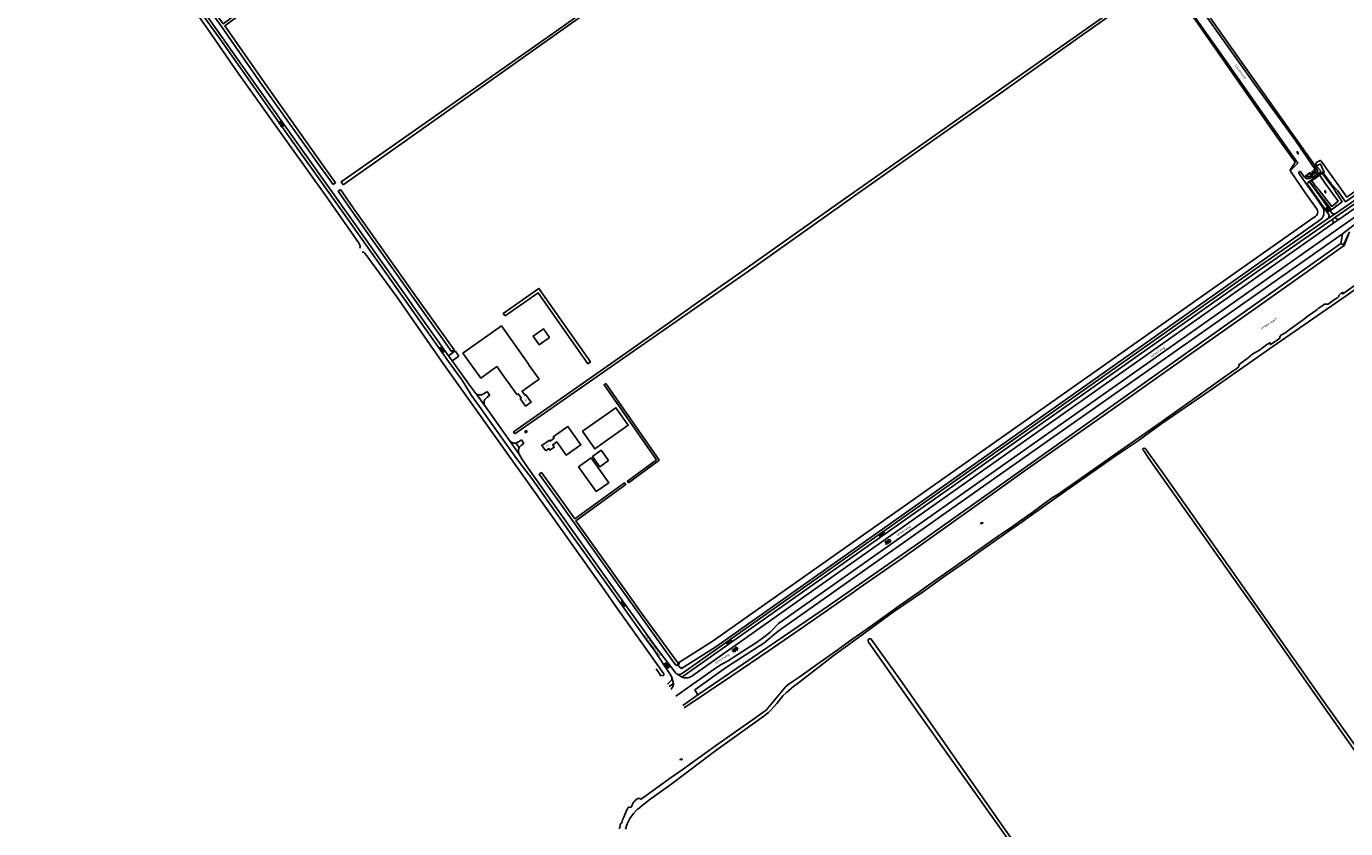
# Model space of a CAD drawing. Extents: x 168875 to 176000, y 513888 to 528000.
# Tile 37 of 106: x 172479 to 173781, y 519766 to 520557. Entities that reach past the tile are written whole.
import ezdxf

# ---------------------------------------------------------------- set-up
doc = ezdxf.new("R2010")
doc.units = 0
doc.header["$MEASUREMENT"] = 0
doc.layers.get('0').update_dxf_attribs({"linetype": 'CONTINUOUS'})
for name, color, linetype in [('BIJGEBOUW', 12, 'CONTINUOUS'), ('DAKRAND', 10, 'CONTINUOUS'), ('HOOFDGEBOUW', 1, 'CONTINUOUS'), ('HUISNUMMER', 7, 'CONTINUOUS'), ('INSTEEK_SLOOT', 72, 'CONTINUOUS'), ('KANT_VERHARDING', 252, 'CONTINUOUS'), ('KANT_WATER', 140, 'CONTINUOUS'), ('KUNSTWERK', 12, 'CONTINUOUS'), ('SEMANTIEK', 140, 'CONTINUOUS'), ('sluitlijn_verharding', 7, 'CONTINUOUS'), ('STRAATNAAM', 7, 'CONTINUOUS'), ('TALUD', 34, 'CONTINUOUS'), ('WATERLOOPNAAM', 7, 'CONTINUOUS')]:
    doc.layers.add(name, color=color, linetype=linetype)
doc.styles.add('ISOCP', font='ISOCP.shx', dxfattribs={"height": 1.8})

# ---------------------------------------------------------------- blocks, each defined once
blk = doc.blocks.new('S05')
at = {"color": 0}
for p, q in [((0.1, 0.3), (0.4, 0.6)), ((0.1, -0.2), (0.4, 0.1)), ((0.4, 0.6), (0.7, 0.7)), ((0.4, 0.1), (0.7, 0.2)), ((0.7, 0.7), (1, 0.6)), ((0.7, 0.2), (1, 0.1)), ((1, 0.6), (1.3, 0.4)), ((1, 0.1), (1.4, -0.1)), ((1.3, 0.4), (1.7, 0.1)), ((1.7, 0.1), (2, 0)), ((2, 0), (2.3, 0.2)), ((2.3, 0.2), (2.6, 0.4)), ((1.4, -0.1), (1.7, -0.4)), ((1.7, -0.4), (2, -0.5)), ((2, -0.5), (2.3, -0.3)), ((2.3, -0.3), (2.6, -0.1))]:
    blk.add_line(p, q, dxfattribs=at)
blk = doc.blocks.new('S014')
at = {"color": 0}
for p, q in [((0, -0.8), (4.2, 1.7)), ((0, 0.6), (1.8, 1.7)), ((5.1, -1.5), (0, 1.4)), ((2.6, -1.5), (0, 0)), ((1.1, -1.5), (6.1, 1.4)), ((6.1, -0.8), (1.9, 1.7)), ((3.5, -1.5), (6.1, 0)), ((6.1, 0.7), (4.4, 1.7))]:
    blk.add_line(p, q, dxfattribs=at)
blk = doc.blocks.new('S016')
at = {"color": 0, "linetype": 'Continuous'}
for points in [[(0, -0.4), (2.6, 1.1)], [(2.6, -1.2), (0, 0.4)], [(5.1, -1.2), (1.1, 1.1)], [(1.1, -1.2), (5.1, 1.1)], [(6.2, -0.4), (3.5, 1.1)], [(3.5, -1.2), (6.2, 0.4)]]:
    blk.add_lwpolyline(points, dxfattribs=at)
blk = doc.blocks.new('S022')
at = {"color": 0}
for p, q in [((0, 1.2), (0.3, 1.2)), ((0.3, -2.3), (0.3, 2.3)), ((0.3, 2.1), (1.5, 2.1)), ((0.3, 0), (1.5, 0)), ((1.5, -2.3), (1.5, 2.3)), ((1.5, 1.1), (1.8, 1.1)), ((0, -1.1), (0.3, -1.1)), ((0.3, -2.1), (1.5, -2.1)), ((1.5, -1), (1.8, -1))]:
    blk.add_line(p, q, dxfattribs=at)
blk = doc.blocks.new('S04')
at = {"color": 0}
for p, q in [((0, 0.5), (0.5, 0.5)), ((0, 0.3), (1, 0.3)), ((0, 0), (0.5, 0)), ((0, -0.3), (1, -0.3)), ((0, -0.5), (0.5, -0.5))]:
    blk.add_line(p, q, dxfattribs=at)

msp = doc.modelspace()

# ---------------------------------------------------------------- linework, layer by layer
at = {"layer": 'BIJGEBOUW'}
for points in [[(173027.634, 520158.036), (173039.803, 520140.652), (173072.965, 520163.868), (173060.795, 520181.251), (173027.634, 520158.036)], [(173023.942, 520123.068), (173041.236, 520098.469), (173053.573, 520107.142), (173036.278, 520131.741), (173023.942, 520123.068)]]:
    msp.add_lwpolyline(points, dxfattribs=at)
at = {"layer": 'DAKRAND'}
for points in [[(172995.3, 520250.6), (172989.2, 520259.2), (172978.9, 520251.9), (172985, 520243.3), (172995.3, 520250.6)], [(173053.4, 520129.2), (173044.8, 520123), (173037.5, 520133.1), (173046.1, 520139.3), (173053.4, 520129.2)]]:
    msp.add_lwpolyline(points, dxfattribs=at)
at = {"layer": 'HOOFDGEBOUW'}
for points in [[(173751.87, 520413.574), (173747.724, 520410.653), (173748.948, 520408.879)], [(173748.948, 520408.879), (173750.013, 520407.336), (173754.149, 520410.251), (173753.112, 520411.762)], [(173753.112, 520411.762), (173751.87, 520413.574)], [(172963.096, 520194.058), (172953.86, 520207.037), (172953.835, 520207.02), (172943.295, 520221.832), (172927.301, 520210.451), (172909.75, 520235.113), (172947.661, 520262.091), (172965.316, 520237.282), (172965.267, 520237.247), (172974.7, 520223.991), (172974.571, 520223.899)], [(172963.096, 520194.058), (172964.358, 520194.956), (172967.245, 520190.9), (172966.325, 520190.245), (172971.612, 520182.815), (172976.974, 520186.631), (172971.687, 520194.061), (172970.929, 520193.522), (172968.042, 520197.578), (172984.809, 520209.511), (172974.571, 520223.899)], [(172973.217, 520157.481), (172972.45, 520158.712), (172970.803, 520157.687), (172971.57, 520156.456), (172973.217, 520157.481)], [(172991.381, 520138.681), (172987.594, 520144.068), (172995.056, 520149.314), (172995.705, 520148.391), (172999.778, 520151.254), (172998.887, 520152.521), (173013.398, 520162.723), (173026.197, 520144.518), (173011.686, 520134.316), (173002.376, 520147.559), (172998.303, 520144.695), (172998.843, 520143.927)], [(172998.843, 520143.927), (172998.752, 520143.863), (172999.902, 520142.226), (172995.656, 520139.242), (172994.506, 520140.878), (172991.381, 520138.681)]]:
    msp.add_lwpolyline(points, dxfattribs=at)
at = {"layer": 'INSTEEK_SLOOT'}
for points in [[(172791.537, 520401.31), (172849.3, 520441.9), (173019, 520562.1), (173103.9, 520621.5), (173281.9, 520747.3), (173408.9, 520836.5), (173418.5, 520843.4), (173424.1, 520847.1), (173424.7, 520848), (173424.3, 520849.2), (173423.3, 520850.2), (173422.3, 520850), (173385, 520823.9), (173298.5, 520762.5), (173223.5, 520710.1), (173087.9, 520614.2), (172999.3, 520551.2), (172834.4, 520435.5), (172789.415, 520404.074), (172791.537, 520401.31)], [(172807.443, 520338.677), (172808, 520338.9), (172808.2, 520339.8), (172808.1, 520340.7), (172807.4, 520343.2), (172774.3, 520390.4), (172737.7, 520441.2), (172686.3, 520513.5), (172658.4, 520553.7), (172653.1, 520561.8), (172613.7, 520617.4), (172580.5, 520663.6), (172543.2, 520716.4), (172478.773, 520805.384)], [(172781.656, 520401.373), (172784.004, 520403.245), (172770.819, 520421.474), (172714.126, 520501.364), (172674.524, 520557.966), (172698.669, 520575.772), (172697.185, 520577.784), (172673.08, 520560.007), (172646.729, 520596.86), (172622.392, 520632.364), (172619.918, 520630.668), (172644.271, 520595.14), (172671.371, 520557.24), (172711.674, 520499.636), (172768.381, 520419.726), (172781.656, 520401.373)], [(173612.2, 520616.4), (173663.5, 520543.2), (173748.4, 520423.4), (173750.6, 520420.2), (173751.5, 520419.6), (173753.4, 520418.6), (173756.1, 520415.4), (173756.3, 520414.6), (173756.1, 520413.7), (173755.5, 520413.4), (173753.636, 520412.125)], [(172961.062, 520155.394), (172959.676, 520157.403), (173051.8, 520221.9), (173112.7, 520264.7), (173138.8, 520283.3), (173185.1, 520315.7), (173279.5, 520382.4), (173495.7, 520534.5), (173595.6, 520604.9), (173596.6, 520605.3), (173597.4, 520605.1), (173597.7, 520604.6), (173597.8, 520603.6), (173597.5, 520602.9), (173580, 520590.7), (173516.6, 520545.8), (173441.4, 520492.4), (173374.5, 520445.6), (173296.3, 520390.3), (173191.5, 520316), (173078.1, 520237.2), (172961.062, 520155.394)], [(173611.4, 520594.5), (173669.5, 520511.5), (173713.5, 520448.3), (173730, 520425.6), (173730.8, 520424.3), (173731, 520423.3), (173730.7, 520422.1), (173726.5, 520416.3), (173726.2, 520415.5), (173726.425, 520414.901)], [(173773, 520395.5), (173780.81, 520384.41), (173935.13, 520493.2)], [(173774.24, 520400.07), (173782.36, 520388.89), (173930.47, 520493.98), (173923.52, 520504.13)], [(174000, 520446.9), (173919.5, 520390), (173859.1, 520347.9), (173840.3, 520334), (173803.3, 520307.2), (173783.8, 520293.2), (173709.2, 520241.5), (173646.6, 520198), (173599.7, 520165.7), (173587.3, 520156.8), (173576.2, 520148.4), (173553.4, 520133.3), (173497.2, 520094.1), (173459.5, 520067.1), (173448.9, 520059.9), (173429.7, 520046.4), (173420.1, 520039.2), (173410.1, 520032.1), (173386.7, 520016), (173364.5, 520000)], [(173726.425, 520414.901), (173726.5, 520414.7), (173741.99, 520391.85)], [(173759.583, 520414.447), (173758.2, 520417), (173756.9, 520420.3), (173756.3, 520421.6), (173755.8, 520421.7), (173753.7, 520420.7), (173752.8, 520420.7), (173752.1, 520421.1), (173751.8, 520421.9), (173751.8, 520422.5), (173752.2, 520423.1), (173755.8, 520425.2), (173756.5, 520425.1), (173757, 520424.6), (173774.24, 520400.07)], [(173773, 520395.5), (173766.7, 520402.2), (173759.7, 520412), (173759.3, 520412.9), (173759.494, 520413.87)], [(173742.2, 520402.3), (173752.37, 520388.12)], [(173745.577, 520404.121), (173766.99, 520376.33), (173777.71, 520384.55), (173769.31, 520397.37)], [(173757.948, 520412.774), (173769.31, 520397.37)], [(172788.917, 520396.684), (172786.551, 520394.83), (172798.97, 520376.742), (172860.477, 520289.931), (172898.524, 520236.598), (172900.971, 520238.333), (172862.923, 520291.669), (172801.43, 520378.458), (172788.917, 520396.684)], [(173741.99, 520391.85), (173752.16, 520377.69)], [(173758.97, 520378.26), (173752.37, 520388.12)], [(173123.35, 519930.12), (173122.57, 519926.27), (173125.62, 519924.08), (173159.43, 519945.36), (173301.52, 520045.45), (173755.94, 520366.49)], [(173750.1, 520369.41), (173155.88, 519950.45), (173123.35, 519930.12)], [(173778.01, 520352.8), (173792.59, 520363.98), (173799.69, 520363.15)], [(173776.26, 520343.26), (173778.01, 520352.8)], [(173776.26, 520343.26), (173362.65, 520049.99), (173271.56, 519986.4), (173141.65, 519898)], [(173050.3, 520000), (173012.5, 520053.3), (172890.7, 520223.9), (172844.5, 520290.7), (172812.9, 520333.8), (172811.9, 520334.7), (172810.9, 520334.8), (172810.279, 520334.687)], [(172951.284, 520271.777), (172949.56, 520274.231), (172984.666, 520298.89), (173035.519, 520226.391), (173033.063, 520224.669), (172983.934, 520294.71), (172951.284, 520271.777)], [(173050.631, 520205.073), (173048.991, 520203.927), (173099.093, 520132.209), (173100.93, 520129.813), (173072.078, 520108.82), (173073.254, 520107.202), (173103.2, 520128.991), (173103.2, 520130.139), (173100.707, 520133.391), (173050.631, 520205.073)], [(173679.7, 520000), (173586.8, 520131.1), (173581.8, 520138.7), (173580.7, 520140.1), (173580.9, 520140.6), (173581.9, 520141.2), (173582.7, 520141.1), (173583.6, 520140.6), (173599, 520119.2), (173683.2, 520000)], [(173070.319, 520000.725), (173021.218, 520069.736), (173070.508, 520105.368), (173069.336, 520106.988), (173020.262, 520071.512), (173005.419, 520092.375), (172987.395, 520117.272), (172984.949, 520115.534), (173002.981, 520090.625), (173018.404, 520068.949), (173068.279, 519999.279)], [(173050.3, 520000), (173060.1, 519986), (173093.45, 519939.04)], [(173068.279, 519999.279), (173083.881, 519977.175), (173105.53, 519947.42)], [(173364.5, 520000), (173334.8, 519979.7), (173312.3, 519963.5), (173274.8, 519936.1), (173240.8, 519909.9), (173235.9, 519906.3), (173229.1, 519900.1), (173225.6, 519896.8), (173219.7, 519889.5), (173213.9, 519883.2), (173211.3, 519880.6), (173208.5, 519878.2), (173206.7, 519876.8), (173159.4, 519843), (173115, 519809.5), (173094.2, 519794.6), (173085, 519787.3), (173084.6, 519786.9), (173082.1, 519785), (173078.2, 519780.9), (173074.6, 519775.8), (173071.8, 519770.5), (173070.2, 519765.4)], [(173070.319, 520000.725), (173085.919, 519978.625), (173107.81, 519948.79)], [(173679.7, 520000), (173689.9, 519985.6), (173744.8, 519907.2), (173819.7, 519800.7), (173899.6, 519688.2), (173966, 519593.9), (174000, 519545.4)], [(173999.449, 519591.334), (173982.3, 519580.2), (173981.6, 519579.5), (173980.7, 519579.6), (173980.2, 519580.1), (173936.6, 519642.2), (173884.6, 519715.3), (173831.1, 519791.3), (173758.6, 519892.8), (173683.2, 520000)], [(173105.53, 519947.42), (173119.7, 519927.47), (173121.29, 519927.01), (173121.76, 519929.49)], [(173121.76, 519929.49), (173107.81, 519948.79)], [(173489, 519702.7), (173441.2, 519770.1), (173385.4, 519850), (173343.2, 519910.1), (173312.8, 519952.7), (173312.6, 519953.1), (173312.4, 519953.3), (173311, 519953.3), (173310.2, 519952.9), (173309.8, 519952.4), (173309.6, 519952), (173309.6, 519951.2), (173310.2, 519950), (173354.7, 519886.5), (173394.1, 519831.2), (173437.7, 519769.6), (173488.3, 519698.3)], [(173104.89, 519917.34), (173107.56, 519916.82), (173108, 519918.54), (173093.45, 519939.04)], [(173100.472, 519923.686), (173104.89, 519917.34)], [(173126.651, 519887.328), (173141.65, 519898)]]:
    msp.add_lwpolyline(points, dxfattribs=at)
for points in [[(173752.16, 520377.69, -0.54855031), (173750.1, 520369.41)], [(173755.94, 520366.49, 0.33119167), (173758.97, 520378.26)]]:
    msp.add_lwpolyline(points, format="xyb", dxfattribs=at)
at = {"layer": 'KANT_VERHARDING'}
for points in [[(173119.981, 519896.773), (173160, 519925.06), (173165.391, 519928.091), (173170.72, 519931.23), (173191.31, 519944.158), (173198.58, 519948.89), (173203.981, 519952.727), (173209.23, 519956.77), (173212.868, 519959.902), (173221.34, 519968.36), (173780.5, 520362.75), (174059.07, 520559), (174080.95, 520571.59), (174084.94, 520574.1), (174101.74, 520585.95), (174104.683, 520588.517), (174115.35, 520598.71), (174334.14, 520753.01), (174529.035, 520890.319)], [(172616.6, 520626), (172619.5, 520620.7), (172626.6, 520610.1), (172661.1, 520562.1), (172697.2, 520511.5), (172733.6, 520459.9), (172799.6, 520367.3), (172828.5, 520326.9), (172853.7, 520291.3), (172859.7, 520282.7), (172895.36, 520232.396)], [(172631.5, 520598.5), (172669.9, 520544.9), (172711.7, 520485.6), (172747.7, 520434.9), (172768.3, 520406.2), (172819, 520334.8), (172895.5, 520226.8), (172908.5, 520208.7), (172912.5, 520202.5), (172918.2, 520193.4), (172925.9, 520182.5), (172936.3, 520168.1), (172946, 520154.2), (172960.9, 520133.5), (172965.7, 520127.3), (172977.6, 520111.5), (173015.6, 520057.8), (173057, 520000)], [(173770.51, 520368.88), (173821.55, 520404.23), (174009.8, 520536.65)], [(173770.76, 520372.66), (173819.97, 520406.8), (174009.07, 520539.89)], [(173775.207, 520367.641), (173944.32, 520486.81), (173953.35, 520495.82), (173955.394, 520497.665), (173956.51, 520498.54), (173978.73, 520514.01), (174004.72, 520529.32), (174009.23, 520532.579), (174009.533, 520532.863)], [(173742.2, 520402.3), (173734.9, 520412.7), (173735, 520413.7), (173735.7, 520414.2), (173736.5, 520414.2), (173740, 520408.9), (173740.722, 520408.332)], [(173740.722, 520408.332), (173741.4, 520407.8), (173742.3, 520407.4), (173743.9, 520407.2), (173745, 520407.4), (173746.2, 520407.9), (173747.6, 520408.7)], [(173754.84, 520385.38), (173742.8, 520402.6), (173742.2, 520402.3)], [(173757.42, 520387.43), (173745.4, 520404)], [(173764.07, 520368.15), (173764.76, 520371.19), (173754.84, 520385.38)], [(173757.42, 520387.43), (173767.69, 520373.02), (173770.76, 520372.66)], [(173764.07, 520368.15), (173692.66, 520318.51), (173126.389, 519919.314), (173124.65, 519918.23), (173123.565, 519917.927), (173122.44, 519917.97), (173121.733, 519918.145)], [(173767.71, 520366.99), (173694.32, 520316.02), (173125.93, 519915.27)], [(173768.38, 520362.94), (173253.948, 520000), (173135.64, 519916.42)], [(173770.76, 520372.66), (173764.07, 520368.15)], [(173768.38, 520362.94), (173768.733, 520364.002), (173768.76, 520365.12)], [(173775.207, 520367.641), (173774.283, 520367.299), (173773.31, 520367.34), (173772.085, 520367.687), (173770.98, 520368.32), (173770.51, 520368.88)], [(172895.36, 520232.396), (172902.161, 520237.225)], [(172898.941, 520227.379), (172905.748, 520232.25)], [(172898.941, 520227.379), (172915.4, 520204.5), (172922.5, 520195.4), (172922.741, 520195.069), (172923.047, 520194.762)], [(172933.602, 520197.145), (172932.3, 520196.2), (172931.1, 520195.6), (172930.4, 520195.1), (172928, 520194), (172926.8, 520193.8), (172924.6, 520193.8), (172924.4, 520194), (172924.1, 520194.1), (172923.8, 520194.4), (172923.047, 520194.762)], [(172930.755, 520184.168), (172930.6, 520184.8), (172930.6, 520187.2), (172930.8, 520188.1), (172931.4, 520189.3), (172933.2, 520191.3), (172933.9, 520191.7), (172934.7, 520192.5), (172936.372, 520193.345)], [(172930.755, 520184.168), (172931.1, 520183.6), (172956.5, 520148)], [(172956.5, 520148), (172956.9, 520147.8), (172957.5, 520147.3), (172958, 520147.1), (172958.2, 520146.9), (172959.3, 520146.6), (172959.7, 520146.4), (172960.6, 520146.3), (172962, 520146.4)], [(172962, 520146.4), (172963.9, 520147.2), (172966.2, 520148.4), (172967.683, 520149.404)], [(172962, 520146.4), (172965.2, 520142)], [(172965.2, 520142), (172964.9, 520141), (172964.7, 520140.6), (172964.5, 520139.3), (172964.5, 520137.9), (172964.7, 520137.2), (172964.8, 520136.4), (172965.2, 520135.4)], [(172965.2, 520142), (172967.2, 520143.9), (172968.9, 520145.3), (172969.984, 520146.072)], [(172965.2, 520135.4), (172967.8, 520130.9), (172972.5, 520123.9), (173025.9, 520048.9), (173060.6, 520000)], [(173057, 520000), (173092.4, 519950), (173097.88, 519942.9)], [(173060.6, 520000), (173069.8, 519987), (173100.6, 519944.6)], [(173097.88, 519942.9), (173115.27, 519916.612), (173115.8, 519915.16)], [(173100.6, 519944.6), (173119.96, 519919.36)], [(173119.96, 519919.36), (173120.765, 519918.633), (173121.733, 519918.145)], [(173111.637, 519908.587), (173114.439, 519911.006), (173115.5, 519912.42)], [(173117.53, 519909.19), (173113.315, 519906.211)], [(173115.833, 519915.048), (173115.8, 519915.16)], [(173115.834, 519915.042), (173115.833, 519915.048)], [(173115.401, 519903.257), (173116.36, 519905.25)]]:
    msp.add_lwpolyline(points, dxfattribs=at)
for points in [[(173768.76, 520365.12, 0.21503675), (173767.71, 520366.99)], [(173115.5, 519912.42, 0.19831044), (173115.834, 519915.042)], [(173116.36, 519905.25, 0.11871423), (173117.53, 519909.19)], [(173130.42, 519914.66, -0.12915226), (173125.93, 519915.27)], [(173135.64, 519916.42, -0.13639491), (173130.42, 519914.66)]]:
    msp.add_lwpolyline(points, format="xyb", dxfattribs=at)
at = {"layer": 'KANT_WATER'}
for points in [[(173726.425, 520414.901), (173733.8, 520422.5), (173698.2, 520473), (173656.6, 520532.3), (173614.1, 520592.7), (173601.4, 520610.8), (173580, 520641.1), (173546.6, 520688.8), (173512.4, 520737.7), (173477.1, 520787.8), (173436.7, 520845.5), (173417.7, 520872.4), (173416.2, 520872), (173414.3, 520873.3), (173411.8, 520877.8), (173406.3, 520888.4), (173395.1, 520904.9), (173371.8, 520937.6), (173341.4, 520981.2), (173328.6, 521000)], [(173338.6, 521000), (173351.5, 520981.5), (173381.6, 520939.9), (173399.6, 520912.7), (173421, 520881.6), (173450.8, 520840.3), (173481, 520797.6), (173508.2, 520759.1), (173558, 520688.4), (173612.4, 520611.5), (173645.1, 520565.3), (173691.3, 520500.2), (173731.6, 520444.9), (173749.1, 520419.4)], [(173749.1, 520419.4), (173751.067, 520416.605)], [(173755.368, 520410.945), (173760.6, 520403.1), (173773.6, 520385), (173767.3, 520379.9), (173755.1, 520395.8), (173750.4, 520401.2), (173747.62, 520405.516)], [(173296.1, 520000), (173301.1, 520003.5), (173342.9, 520032.5), (173381.7, 520060), (173421.8, 520088.7), (173463.8, 520118.5), (173497.7, 520142.3), (173550.6, 520179.5), (173617.1, 520226.6), (173682.6, 520272.7), (173728.5, 520305), (173762.7, 520329.4), (173779.5, 520341.3), (173784.893, 520354.925)], [(173796.4, 520306.5), (173778.2, 520293.5), (173778.4, 520295), (173776.3, 520293.8), (173775.3, 520293.1), (173774.5, 520292), (173774.3, 520290.9), (173773.2, 520290), (173769.1, 520287.3), (173763.7, 520283.5), (173762.4, 520283.4), (173760.1, 520283.4), (173757.6, 520281.5), (173754.3, 520279.5), (173753.6, 520278.7), (173752.9, 520278), (173751.6, 520277.1), (173748.3, 520274.8), (173743.9, 520271.5), (173738, 520267.2), (173725.3, 520258.1), (173720.9, 520254.8), (173717.2, 520252.8), (173716.7, 520252.1), (173716.1, 520251.2), (173716.2, 520250.2), (173716.1, 520249.7), (173714.3, 520248.6), (173708, 520244.3), (173706.8, 520243.6), (173706.7, 520245.3), (173703.4, 520243.5), (173700.4, 520241.3), (173696, 520238.1), (173689.6, 520234.3), (173684.9, 520230.6), (173680, 520227), (173677.4, 520225), (173676, 520223.9), (173675.5, 520222.8), (173675.7, 520222.1), (173675.6, 520221.6), (173673, 520219.6), (173660.2, 520210.6), (173634.4, 520192.3), (173593.6, 520163.5), (173553.2, 520135.2), (173509.2, 520104.1)], [(173509.2, 520104.1), (173496.1, 520095.1), (173491.8, 520092.6), (173489.2, 520090.8), (173485.6, 520088.1), (173480.5, 520084.3), (173471.2, 520077.6), (173459.6, 520069.4), (173450.8, 520063.2), (173439.5, 520055.4), (173417.9, 520040.2), (173366, 520003.8), (173360.6, 520000)], [(173360.6, 520000), (173340.3, 519985.7), (173312.1, 519965.4), (173291.4, 519950.8), (173280, 519942.8), (173262.3, 519930.3), (173242.5, 519916.1), (173235.6, 519911.3), (173231.4, 519908.4), (173228.9, 519906.5), (173227, 519904.5), (173210.6, 519884.8), (173208.9, 519882.8), (173208.1, 519882), (173200.3, 519876.6), (173198.8, 519875.7), (173159.1, 519847.5), (173126.1, 519824), (173113.2, 519814.9), (173098.8, 519804.5), (173086.1, 519795.4), (173085.8, 519795.2), (173085.4, 519795.1), (173085.1, 519795.1), (173084.8, 519795.2), (173084.5, 519795.5), (173084.1, 519795.7), (173083.7, 519795.8), (173083.3, 519795.7), (173082.2, 519795.5), (173081.8, 519795.4), (173081.4, 519795), (173080.2, 519794.1), (173079.5, 519793.5), (173079.1, 519792.8), (173078.7, 519792.5), (173078.3, 519792.3), (173077.9, 519791.8), (173077.3, 519790.6), (173077, 519790.1), (173076.8, 519789.6), (173076.7, 519789.3), (173076.5, 519788.4), (173076.3, 519787.8), (173076.1, 519787.3), (173075.7, 519787.1), (173074.8, 519787.1), (173074.4, 519787.2), (173073.6, 519787.2), (173073.2, 519787.1)], [(173128.183, 519885.159), (173175.2, 519916.8), (173212.1, 519941.6), (173247, 519965.8), (173269.6, 519981.4), (173296.1, 520000)], [(173073.2, 519787.1), (173072.8, 519786.7), (173072.5, 519786.2), (173072.1, 519785.4), (173071.2, 519783.8), (173069.9, 519780.5), (173068.4, 519777.3), (173067.2, 519774.6), (173066.8, 519773.1), (173066.7, 519772.6), (173066.7, 519772.2), (173066.6, 519771.8), (173066.2, 519771.4), (173066, 519771.4), (173065.6, 519771), (173065, 519770), (173064.8, 519769), (173064.6, 519767.8), (173064.5, 519767.1), (173064.4, 519766.5), (173064.4, 519765.7)]]:
    msp.add_lwpolyline(points, dxfattribs=at)
at = {"layer": 'KUNSTWERK'}
for points in [[(173742.08, 520409.96), (173741.9, 520410.2), (173745.8, 520412.9), (173745.8, 520413.1), (173746.1, 520413.2), (173746.3, 520413.1), (173747.3, 520411.8), (173748.9, 520412.8), (173747.9, 520414.4), (173747.9, 520414.6), (173748.1, 520414.8), (173748.4, 520414.5), (173749.3, 520413.1), (173750.9, 520414.3), (173749.8, 520415.7), (173749.8, 520416), (173750, 520416.2), (173750.3, 520416), (173751.067, 520416.605)], [(173747.5, 520410.8), (173751.657, 520413.571), (173751.131, 520414.754)], [(173752.5, 520417.1), (173750.4, 520415.6), (173750.5, 520415.5), (173750.4, 520415.4)], [(173751.131, 520414.754), (173751.5, 520415), (173751, 520415.8), (173750.4, 520415.4)], [(173750.4, 520415.4), (173750.9, 520414.6), (173751.131, 520414.754)], [(173751.067, 520416.605), (173752.2, 520417.5)], [(173752.4, 520413.4), (173752, 520413.8), (173751.87, 520413.574)], [(173752.5, 520417.1), (173752.2, 520417.5)], [(173754.3, 520410.73), (173759.583, 520414.447)], [(173759.494, 520413.87), (173757.948, 520412.774)], [(173759.583, 520414.447), (173759.8, 520414.6), (173760.1, 520414.3), (173759.494, 520413.87)], [(173742.08, 520409.96), (173742.2, 520409.8), (173746.2, 520412.6), (173747.5, 520410.8)], [(173749.432, 520407.268), (173743.9, 520403.3), (173744.1, 520403), (173745.4, 520404)], [(173745.4, 520404), (173745.577, 520404.121)], [(173745.577, 520404.121), (173747.62, 520405.516)], [(173747.5, 520410.8), (173747.2, 520410.6), (173747.3, 520410.4)], [(173747.3, 520410.4), (173748, 520409)], [(173747.62, 520405.516), (173749.738, 520406.962)], [(173748, 520409), (173748.3, 520408.4)], [(173748.3, 520408.4), (173748.948, 520408.879)], [(173748.3, 520408.4), (173749.432, 520407.268)], [(173748.948, 520408.879), (173753.112, 520411.762)], [(173749.432, 520407.268), (173749.738, 520406.962)], [(173749.738, 520406.962), (173749.9, 520406.8), (173754.6, 520410.1), (173754.493, 520410.324)], [(173753.636, 520412.125), (173752.4, 520413.4)], [(173753.112, 520411.762), (173753.636, 520412.125)], [(173754.3, 520410.73), (173753.636, 520412.125)], [(173754.493, 520410.324), (173754.3, 520410.73)], [(173755.368, 520410.945), (173754.493, 520410.324)], [(173757.948, 520412.774), (173755.368, 520410.945)]]:
    msp.add_lwpolyline(points, dxfattribs=at)
at = {"layer": 'sluitlijn_verharding'}
for points in [[(173770.51, 520368.88), (173767.71, 520366.99)], [(173768.38, 520362.94), (173775.207, 520367.641)], [(172895.36, 520232.396), (172898.941, 520227.379)], [(172902.161, 520237.225), (172905.748, 520232.25)], [(172923.047, 520194.762), (172930.755, 520184.168)], [(172933.602, 520197.145), (172936.372, 520193.345)], [(172956.5, 520148), (172965.2, 520135.4)], [(172967.683, 520149.404), (172969.984, 520146.072)], [(173119.96, 519919.36), (173121.733, 519918.145)], [(173115.833, 519915.048), (173115.8, 519915.16)], [(173115.834, 519915.042), (173115.833, 519915.048)], [(173117.53, 519909.19), (173115.834, 519915.042)], [(173121.733, 519918.145), (173125.93, 519915.27)]]:
    msp.add_lwpolyline(points, dxfattribs=at)
at = {"layer": 'TALUD'}
for points in [[(173749.1, 520419.4), (173752.2, 520417.5)], [(173752.4, 520413.4), (173753.6, 520414.4), (173753.7, 520414.7), (173753.6, 520415.1), (173752.5, 520417.1)], [(173740.722, 520408.332), (173741.6, 520409.6)], [(173741.6, 520409.6), (173742.08, 520409.96)], [(173741.6, 520409.6), (173742.7, 520409), (173743.5, 520408.9), (173744.8, 520408.9), (173746.8, 520409.9)], [(173746.8, 520409.9), (173747.3, 520410.4)], [(173746.8, 520409.9), (173747.6, 520408.7)], [(173747.6, 520408.7), (173748, 520409)], [(173778.01, 520352.8), (173431.53, 520109.26), (173220.73, 519960.63), (173206.62, 519948.85), (173169.83, 519925.34), (173138.72, 519902.75), (173141.65, 519898)], [(173784.893, 520354.925), (173779.08, 520341.83), (173776.26, 520343.26)], [(173121.76, 519929.49), (173123.35, 519930.12)], [(173104.517, 519916.416), (173104.89, 519917.34)]]:
    msp.add_lwpolyline(points, dxfattribs=at)

# ---------------------------------------------------------------- block references
at = {"layer": 'SEMANTIEK'}
for name, p, rotation in [('S014', (172728.55, 520463.65), 302.0053832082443), ('S05', (173732.758, 520433.586), 314.2654789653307), ('S05', (173761.87, 520393.207), 127.1721784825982), ('S022', (173763.821, 520377.148), 215.08398251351), ('S014', (172891.107, 520236.02), 122.0053832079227), ('S05', (173420.918, 520066.513), 36.80231657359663), ('S016', (173320.824, 520054.484), 35.39815420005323), ('S014', (173331.75, 520050.8), 212.0053832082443), ('S016', (173069.6, 519985.15), 122.0053832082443), ('S016', (173170.129, 519948.235), 35.53767779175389), ('S014', (173176.014, 519940.622), 35.53767779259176), ('S014', (173113.07, 519924.696), 125.6194380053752), ('S05', (173123.9, 519833.483), 26.27450711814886)]:
    msp.add_blockref(name, p, dxfattribs=dict(at, rotation=rotation))
for p, xscale, yscale, rotation in [((173771.653, 520393.8), 0.9952366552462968, 0.9952366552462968, 212.8597520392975), ((173760.134, 520385.051), 0.9914116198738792, 0.9914116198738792, 36.59249438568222), ((173772.325, 520380.448), 1.004757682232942, 1.004757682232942, 127.8849864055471)]:
    msp.add_blockref('S04', p, dxfattribs=dict(at, xscale=xscale, yscale=yscale, rotation=rotation))

# ---------------------------------------------------------------- texts
at = {"layer": 'HUISNUMMER', "style": 'ISOCP'}
for s, rotation, p in [('48a', 35.175605, (173749.44, 520408.217)), ('4', 305.43484, (172970.375, 520188.665)), ('2', 305.106735, (172991.447, 520143.74))]:
    msp.add_text(s, height=2.5, rotation=rotation, dxfattribs=at).set_placement(p)
at = {"layer": 'STRAATNAAM', "style": 'ISOCP'}
for s, rotation, p in [('Urkerweg', 35.104768, (173589.495, 520230.68)), ('Urkerweg', 35.311489, (173338.884, 520054.305)), ('Urkerdwarspad', 305.71101, (173088.451, 519956.633)), ('Urkerweg', 33.372811, (173159.445, 519928.145))]:
    msp.add_text(s, height=2.5, rotation=rotation, dxfattribs=at).set_placement(p)
at = {"layer": 'WATERLOOPNAAM', "style": 'ISOCP'}
for s, rotation, p in [('Vormtocht', 305.630983, (173671.193, 520519.036)), ('Urkervaart', 33.99161, (173698.262, 520258.133))]:
    msp.add_text(s, height=2.5, rotation=rotation, dxfattribs=at).set_placement(p)

doc.saveas('drawing.dxf')
